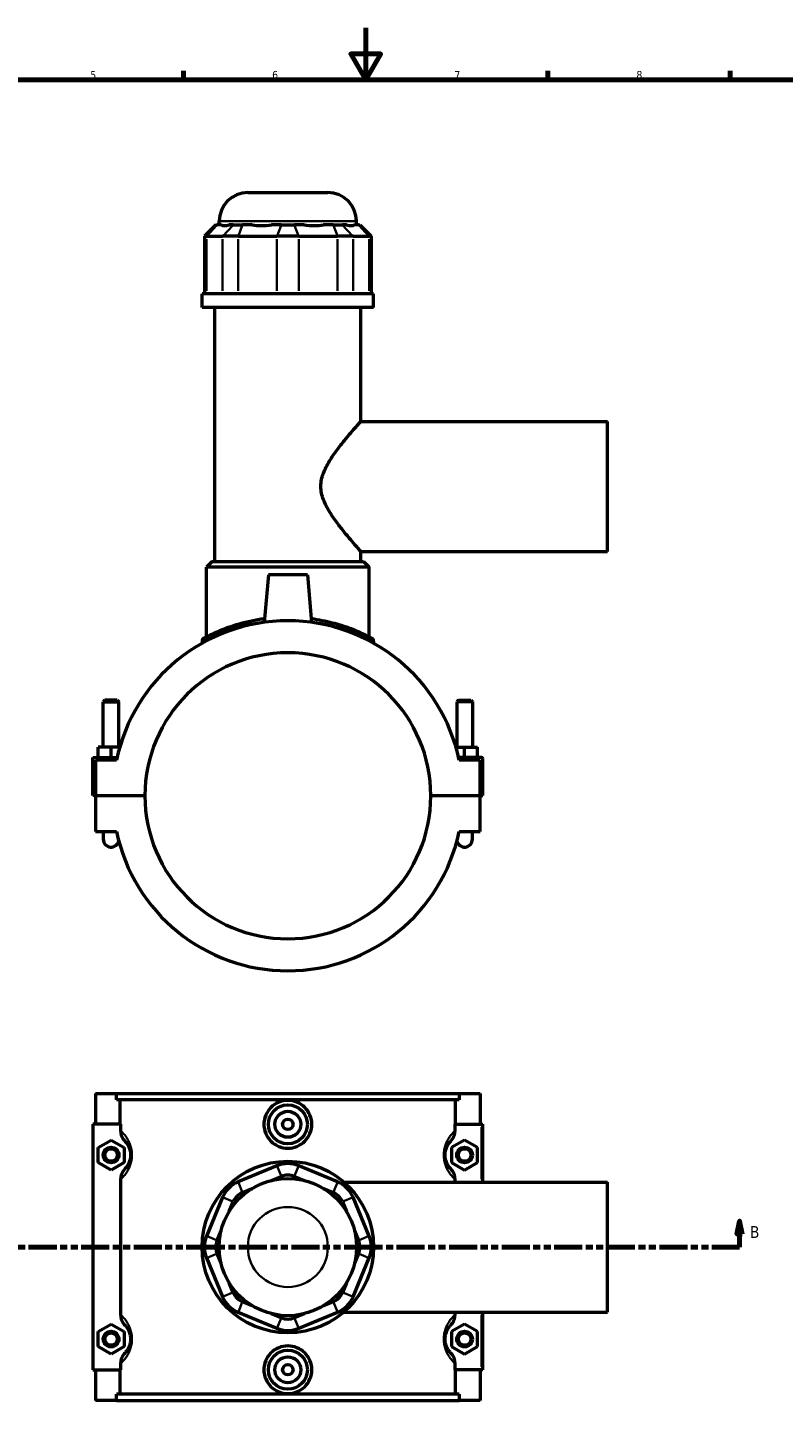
# Model space of a CAD drawing. Header units: millimetres. Extents: x 0 to 898, y -421 to 987.
# Tile 4 of 6: x 291 to 581, y 57 to 594. Entities that reach past the tile are written whole.
import ezdxf

# ---------------------------------------------------------------- set-up
doc = ezdxf.new("R2010")
doc.units = ezdxf.units.MM
doc.linetypes.add('DOUBLE_DASH_CHAIN', pattern=[1.2403, 0.6614, -0.0827, 0.1654, -0.0827, 0.1654, -0.0827])
for name, color, linetype, lineweight in [('Border (ANSI)', 7, 'Continuous', 70), ('Section Line (ANSI)', 7, 'DOUBLE_DASH_CHAIN', 70), ('Visible (ANSI)', 7, 'Continuous', 50), ('Visible Narrow (ANSI)', 7, 'Continuous', 35)]:
    doc.layers.add(name, color=color, linetype=linetype, lineweight=lineweight)
doc.styles.add('Label Text (ANSI)', font='tahoma.ttf')
doc.styles.add('Note Text (ANSI)', font='tahoma.ttf')

# ---------------------------------------------------------------- blocks, each defined once
blk = doc.blocks.new('Borders Default Border')
at = {"layer": 'Border (ANSI)'}
for p, q in [((350.42, 574), (350.42, 577.45)), ((490.58, 574), (490.58, 577.45)), ((560.67, 574), (560.67, 577.45))]:
    blk.add_line(p, q, dxfattribs=at)
at = {"layer": 'Border (ANSI)', "flags": 128}
for points in [[(420.5, 594), (420.5, 574), (414.73, 584), (426.27, 584), (420.5, 574)], [(20, 20), (20, 574), (821, 574), (821, 20), (20, 20)]]:
    blk.add_lwpolyline(points, dxfattribs=at)
at = {"layer": 'Border (ANSI)', "color": 230, "true_color": 0xff0080, "char_height": 3.05, "attachment_point": 7, "style": 'Note Text (ANSI)'}
for s, insert in [('5', (314.48, 574.34)), ('6', (384.49, 574.34)), ('7', (454.6, 574.4)), ('8', (524.63, 574.33))]:
    blk.add_mtext(s, dxfattribs=dict(at, insert=insert))
blk = doc.blocks.new('2dTransSection0')
at = {"layer": 'Section Line (ANSI)', "linetype": 'Continuous'}
for p, q in [((189.71, 135.1), (188.71, 130.1)), ((189.71, 130.1), (189.71, 135.1)), ((190.71, 130.1), (189.71, 135.1)), ((564.3, 135.1), (563.3, 130.1)), ((564.3, 130.1), (564.3, 135.1)), ((565.3, 130.1), (564.3, 135.1)), ((188.71, 130.1), (190.71, 130.1)), ((189.71, 125.1), (189.71, 130.1)), ((563.3, 130.1), (565.3, 130.1)), ((564.3, 125.1), (564.3, 130.1)), ((189.71, 125.1), (200.33, 125.1)), ((553.69, 125.1), (564.3, 125.1))]:
    blk.add_line(p, q, dxfattribs=at)
at = {"layer": 'Section Line (ANSI)', "linetype": 'DOUBLE_DASH_CHAIN', "ltscale": 16.303146}
blk.add_line((189.71, 125.1), (564.3, 125.1), dxfattribs=at)
at = {"layer": 'Section Line (ANSI)', "linetype": 'Continuous', "flags": 128}
for points in [[(190.71, 130.1), (189.71, 135.1), (188.71, 130.1), (190.71, 130.1)], [(565.3, 130.1), (564.3, 135.1), (563.3, 130.1), (565.3, 130.1)]]:
    blk.add_lwpolyline(points, dxfattribs=at)
at = {"layer": 'Section Line (ANSI)'}
for points in [[(190.71, 130.1), (189.71, 135.1), (188.71, 130.1), (190.71, 130.1)], [(565.3, 130.1), (564.3, 135.1), (563.3, 130.1), (565.3, 130.1)]]:
    blk.add_solid(points, dxfattribs=at)
at = {"layer": 'Section Line (ANSI)', "char_height": 4.57, "attachment_point": 7, "style": 'Label Text (ANSI)'}
for insert in [(182.96, 128.6), (568.26, 128.6)]:
    blk.add_mtext('B', dxfattribs=dict(at, insert=insert))

msp = doc.modelspace()

# ---------------------------------------------------------------- linework, layer by layer
at = {"layer": 'Visible (ANSI)'}
for p, q in [((375.131, 530.667), (405.931, 530.667)), ((362.838, 518.277), (358.438, 513.877)), ((362.838, 518.277), (363.34, 518.277)), ((364.88, 518.277), (363.34, 518.277)), ((364.131, 518.277), (364.131, 519.667)), ((369.518, 518.277), (367.978, 518.277)), ((369.518, 518.277), (373.09, 518.277)), ((376.809, 518.277), (373.09, 518.277)), ((388.006, 518.277), (384.286, 518.277)), ((388.006, 518.277), (393.057, 518.277)), ((396.776, 518.277), (393.057, 518.277)), ((407.972, 518.277), (404.253, 518.277)), ((407.972, 518.277), (411.544, 518.277)), ((413.085, 518.277), (411.544, 518.277)), ((417.723, 518.277), (416.182, 518.277)), ((416.931, 518.277), (416.931, 519.667)), ((417.723, 518.277), (418.225, 518.277)), ((418.225, 518.277), (422.625, 513.877)), ((359.275, 513.877), (358.438, 513.877)), ((358.438, 513.877), (358.438, 491.727)), ((359.275, 513.877), (365.453, 513.877)), ((371.406, 513.877), (365.453, 513.877)), ((371.406, 513.877), (386.322, 513.877)), ((394.741, 513.877), (386.322, 513.877)), ((394.741, 513.877), (409.656, 513.877)), ((415.609, 513.877), (409.656, 513.877)), ((415.609, 513.877), (421.788, 513.877)), ((422.625, 513.877), (421.788, 513.877)), ((422.625, 513.877), (422.625, 491.727)), ((423.531, 491.727), (357.531, 491.727)), ((357.531, 486.417), (357.531, 491.727)), ((423.531, 486.417), (423.531, 491.727)), ((423.531, 486.417), (357.531, 486.417)), ((362.481, 388.767), (362.481, 486.417)), ((418.581, 442.667), (418.581, 486.417)), ((418.581, 442.667), (513.531, 442.667)), ((513.531, 392.667), (513.531, 442.667)), ((418.581, 392.667), (513.531, 392.667)), ((418.581, 388.767), (418.581, 392.667)), ((361.381, 388.767), (359.181, 386.567)), ((361.381, 388.767), (419.681, 388.767)), ((419.681, 388.767), (421.881, 386.567)), ((421.881, 386.567), (359.181, 386.567)), ((359.181, 359.73), (359.181, 386.567)), ((383.031, 383.667), (381.43, 365.369)), ((398.031, 383.667), (383.031, 383.667)), ((398.031, 383.667), (399.632, 365.369)), ((421.881, 359.73), (421.881, 386.567)), ((357.531, 358.199), (357.531, 357.344)), ((423.531, 358.199), (423.531, 357.344)), ((320.131, 335.384), (319.531, 334.784)), ((319.531, 334.784), (325.531, 334.784)), ((319.531, 317.417), (319.531, 334.784)), ((324.931, 335.384), (320.131, 335.384)), ((324.931, 335.384), (325.531, 334.784)), ((325.531, 317.417), (325.531, 334.784)), ((456.131, 335.384), (455.531, 334.784)), ((461.531, 334.784), (455.531, 334.784)), ((455.531, 334.784), (455.531, 317.417)), ((456.131, 335.384), (460.931, 335.384)), ((460.931, 335.384), (461.531, 334.784)), ((461.531, 334.784), (461.531, 317.417)), ((322.531, 317.417), (317.531, 317.417)), ((317.531, 313.417), (317.531, 317.417)), ((325.875, 317.417), (322.531, 317.417)), ((322.531, 313.417), (322.531, 317.417)), ((455.187, 317.417), (458.531, 317.417)), ((458.531, 313.417), (458.531, 317.417)), ((458.531, 317.417), (463.531, 317.417)), ((463.531, 313.417), (463.531, 317.417)), ((315.531, 313.417), (324.847, 313.417)), ((315.531, 298.717), (315.531, 313.417)), ((324.63, 312.417), (316.531, 312.417)), ((316.531, 312.417), (316.531, 298.717)), ((465.031, 313.417), (456.215, 313.417)), ((464.531, 312.417), (456.432, 312.417)), ((464.531, 298.717), (464.531, 312.417)), ((465.531, 298.717), (465.531, 312.917)), ((316.531, 298.717), (315.531, 298.717)), ((316.531, 298.717), (335.531, 298.717)), ((316.531, 298.617), (316.531, 284.917)), ((335.531, 298.617), (316.531, 298.617)), ((319.531, 298.617), (319.531, 298.717)), ((325.531, 298.617), (325.531, 298.717)), ((445.531, 298.717), (464.531, 298.717)), ((464.531, 298.617), (445.531, 298.617)), ((455.531, 298.717), (455.531, 298.617)), ((461.531, 298.717), (461.531, 298.617)), ((464.531, 298.717), (465.531, 298.717)), ((464.531, 284.917), (464.531, 298.617)), ((316.531, 284.917), (324.63, 284.917)), ((319.531, 284.917), (319.531, 281.917)), ((456.432, 284.917), (464.531, 284.917)), ((461.531, 281.917), (461.531, 284.917)), ((316.531, 184.101), (316.531, 172.301)), ((316.531, 184.101), (324.63, 184.101)), ((324.63, 184.101), (456.432, 184.101)), ((324.63, 181.741), (324.63, 184.101)), ((456.432, 184.101), (456.432, 181.741)), ((456.432, 184.101), (464.531, 184.101)), ((464.531, 184.101), (464.531, 172.301)), ((456.432, 181.741), (324.63, 181.741)), ((325.979, 172.301), (325.979, 181.741)), ((455.083, 172.301), (455.083, 181.741)), ((326.201, 172.301), (315.531, 172.301)), ((315.531, 172.301), (315.531, 77.901)), ((326.201, 172.301), (326.201, 169.852)), ((454.862, 169.852), (454.862, 172.301)), ((454.862, 172.301), (465.031, 172.301)), ((465.031, 172.301), (465.531, 172.301)), ((465.531, 150.101), (465.531, 172.301)), ((317.531, 163.387), (322.531, 166.274)), ((317.531, 157.614), (317.531, 163.387)), ((322.531, 166.274), (327.531, 163.387)), ((327.531, 163.387), (327.531, 157.614)), ((458.531, 166.274), (453.531, 163.387)), ((453.531, 163.387), (453.531, 157.614)), ((463.531, 163.387), (458.531, 166.274)), ((463.531, 157.614), (463.531, 163.387)), ((322.531, 154.727), (317.531, 157.614)), ((327.531, 157.614), (322.531, 154.727)), ((386.322, 156.357), (371.406, 150.179)), ((409.656, 150.179), (394.741, 156.357)), ((453.531, 157.614), (458.531, 154.727)), ((458.531, 154.727), (463.531, 157.614)), ((326.201, 151.149), (326.201, 99.052)), ((384.286, 150.751), (388.006, 152.292)), ((393.057, 152.292), (396.776, 150.751)), ((454.862, 150.101), (454.862, 151.149)), ((373.09, 146.114), (376.809, 147.654)), ((404.253, 147.654), (407.972, 146.114)), ((412.072, 150.101), (513.531, 150.101)), ((513.531, 100.101), (513.531, 150.101)), ((365.453, 144.226), (359.275, 129.31)), ((367.978, 138.823), (369.518, 142.542)), ((411.544, 142.542), (413.085, 138.823)), ((421.788, 129.31), (415.609, 144.226)), ((363.34, 127.626), (364.88, 131.345)), ((416.182, 131.345), (417.723, 127.626)), ((359.275, 120.891), (365.453, 105.976)), ((364.88, 118.856), (363.34, 122.575)), ((415.609, 105.976), (421.788, 120.891)), ((417.723, 122.575), (416.182, 118.856)), ((369.518, 107.659), (367.978, 111.378)), ((413.085, 111.378), (411.544, 107.659)), ((376.809, 102.547), (373.09, 104.087)), ((407.972, 104.087), (404.253, 102.547)), ((371.406, 100.022), (386.322, 93.844)), ((388.006, 97.909), (384.286, 99.45)), ((396.776, 99.45), (393.057, 97.909)), ((394.741, 93.844), (409.656, 100.022)), ((412.072, 100.101), (513.531, 100.101)), ((454.862, 99.052), (454.862, 100.101)), ((465.531, 77.901), (465.531, 100.101)), ((317.531, 92.587), (322.531, 95.474)), ((317.531, 86.814), (317.531, 92.587)), ((322.531, 95.474), (327.531, 92.587)), ((327.531, 92.587), (327.531, 86.814)), ((458.531, 95.474), (453.531, 92.587)), ((453.531, 92.587), (453.531, 86.814)), ((463.531, 92.587), (458.531, 95.474)), ((463.531, 86.814), (463.531, 92.587)), ((322.531, 83.927), (317.531, 86.814)), ((327.531, 86.814), (322.531, 83.927)), ((453.531, 86.814), (458.531, 83.927)), ((458.531, 83.927), (463.531, 86.814)), ((315.531, 77.901), (326.201, 77.901)), ((316.531, 77.901), (316.531, 66.101)), ((325.979, 68.461), (325.979, 77.901)), ((326.201, 80.349), (326.201, 77.901)), ((454.862, 77.901), (454.862, 80.349)), ((465.031, 77.901), (454.862, 77.901)), ((455.083, 68.461), (455.083, 77.901)), ((464.531, 77.901), (464.531, 66.101)), ((465.531, 77.901), (465.031, 77.901)), ((324.63, 66.101), (316.531, 66.101)), ((456.432, 68.461), (324.63, 68.461)), ((324.63, 66.101), (324.63, 68.461)), ((324.63, 66.101), (456.432, 66.101)), ((456.432, 68.461), (456.432, 66.101)), ((464.531, 66.101), (456.432, 66.101))]:
    msp.add_line(p, q, dxfattribs=at)
for centre, radius in [((390.531, 172.301), 7.5), ((390.531, 172.301), 5), ((390.531, 172.301), 2), ((322.531, 160.501), 3), ((322.531, 160.501), 2.4), ((458.531, 160.501), 3), ((458.531, 160.501), 2.4), ((390.531, 125.101), 33), ((390.531, 125.101), 26.4), ((322.531, 89.701), 3), ((322.531, 89.701), 2.4), ((458.531, 89.701), 3), ((458.531, 89.701), 2.4), ((390.531, 77.901), 7.5), ((390.531, 77.901), 5), ((390.531, 77.901), 2)]:
    msp.add_circle(centre, radius, dxfattribs=at)
for centre, radius, start, end in [((375.131, 519.667), 11, 90, 180), ((405.931, 519.667), 11, 0, 90), ((390.531, 298.667), 67.32, 11.7855, 168.2145), ((358.631, 358.199), 1.1, 118.18452, 180), ((422.431, 358.199), 1.1, 0, 61.81548), ((390.531, 298.667), 55, 0.05209, 179.94791), ((465.031, 312.917), 0.5, 0, 90), ((390.531, 298.667), 55, 180.05209, 359.94791), ((390.531, 298.667), 67.32, 191.7855, 348.2145), ((322.531, 281.917), 3, 180, 349.0821), ((458.531, 281.917), 3, 190.9179, 0), ((390.531, 146.194), 11, 67.5, 112.5), ((390.531, 146.194), 6.6, 67.5, 112.5), ((375.616, 140.016), 11, 112.5, 157.5), ((375.616, 140.016), 6.6, 112.5, 157.5), ((405.447, 140.016), 6.6, 22.5, 67.5), ((405.447, 140.016), 11, 22.5, 67.5), ((369.438, 125.101), 11, 157.5, 202.5), ((411.625, 125.101), 11, 337.5, 22.5), ((369.438, 125.101), 6.6, 157.5, 202.5), ((411.625, 125.101), 6.6, 337.5, 22.5), ((375.616, 110.185), 6.6, 202.5, 247.5), ((405.447, 110.185), 6.6, 292.5, 337.5), ((375.616, 110.185), 11, 202.5, 247.5), ((405.447, 110.185), 11, 292.5, 337.5), ((390.531, 104.007), 6.6, 247.5, 292.5), ((390.531, 104.007), 11, 247.5, 292.5)]:
    msp.add_arc(centre, radius, start, end, dxfattribs=at)
for major_axis, ratio, start_param, end_param in [((-25.893, -25.893), 0.1989124, 0.0424626, 0.3502365), ((21.951, 21.951), 0.6681786, 3.5767543, 3.8845282), ((21.951, -21.951), 0.6681786, 5.5402497, 5.8480237), ((25.893, -25.893), 0.1989124, 5.9329488, 6.2407227)]:
    msp.add_ellipse((390.531, 544.365), major_axis=major_axis, ratio=ratio, start_param=start_param, end_param=end_param, dxfattribs=at)
for points, knots in [([(418.581, 392.667), (418.581, 392.667), (418.427, 392.84), (417.816, 393.528), (417.36, 394.044), (416.208, 395.36), (415.512, 396.163), (413.981, 397.961), (413.147, 398.958), (411.412, 401.095), (410.441, 402.325), (408.481, 404.972), (407.491, 406.388), (405.678, 409.36), (404.855, 410.912), (403.639, 414.164), (403.251, 415.865), (403.251, 419.47), (403.639, 421.171), (404.855, 424.422), (405.678, 425.975), (407.491, 428.947), (408.481, 430.363), (410.441, 433.01), (411.412, 434.24), (413.147, 436.377), (413.981, 437.373), (415.512, 439.172), (416.208, 439.974), (417.36, 441.291), (417.816, 441.806), (418.427, 442.495), (418.581, 442.667), (418.581, 442.667)], [4.1823776, 4.1823776, 4.1823776, 4.1823776, 4.6871868, 4.6871868, 5.1919959, 5.1919959, 5.6968051, 5.6968051, 6.2016142, 6.2016142, 6.7423995, 6.7423995, 7.2831848, 7.2831848, 7.82397, 7.82397, 8.3647553, 8.3647553, 8.9055405, 8.9055405, 9.4463258, 9.4463258, 9.9871111, 9.9871111, 10.5278963, 10.5278963, 11.0327055, 11.0327055, 11.5375146, 11.5375146, 12.0423238, 12.0423238, 12.5471329, 12.5471329, 12.5471329, 12.5471329]), ([(381.55, 366.716), (379.838, 366.49), (378.173, 366.205), (373.209, 365.175), (370.156, 364.272), (364.296, 362.19), (361.739, 361.003), (359.431, 359.862), (358.913, 359.592), (358.268, 359.253), (358.113, 359.17), (358.112, 359.17)], [16.0895556, 16.0895556, 16.0895556, 16.0895556, 16.6172098, 16.6172098, 17.7334193, 17.7334193, 19.1330705, 19.1330705, 19.7221165, 19.7221165, 20.2608427, 20.2608427, 20.2608427, 20.2608427]), ([(422.951, 359.169), (422.951, 359.169), (422.581, 359.371), (421.032, 360.166), (419.731, 360.814), (416.18, 362.367), (413.849, 363.288), (410.071, 364.477), (408.94, 364.804), (405.219, 365.769), (402.436, 366.329), (399.513, 366.716)], [10.1304273, 10.1304273, 10.1304273, 10.1304273, 10.9565871, 10.9565871, 11.9203279, 11.9203279, 12.9803275, 12.9803275, 13.4003602, 13.4003602, 14.3016859, 14.3016859, 14.3016859, 14.3016859]), ([(399.75, 172.301), (399.75, 171.144), (399.516, 169.912), (398.57, 167.651), (397.857, 166.621), (396.219, 164.999), (395.184, 164.298), (392.918, 163.367), (391.686, 163.138), (389.376, 163.138), (388.145, 163.367), (385.878, 164.298), (384.843, 164.999), (383.205, 166.621), (382.493, 167.651), (381.546, 169.912), (381.312, 171.144), (381.312, 173.459), (381.547, 174.692), (382.496, 176.956), (383.211, 177.987), (384.851, 179.607), (385.885, 180.307), (388.149, 181.235), (389.378, 181.463), (391.684, 181.463), (392.914, 181.235), (395.177, 180.307), (396.212, 179.607), (397.852, 177.987), (398.566, 176.956), (399.516, 174.692), (399.75, 173.459), (399.75, 172.301)], [0, 0, 0, 0, 0.3469359, 0.3469359, 0.6938718, 0.6938718, 1.0403092, 1.0403092, 1.3867466, 1.3867466, 1.733184, 1.733184, 2.0796214, 2.0796214, 2.4265573, 2.4265573, 2.7734932, 2.7734932, 3.1209883, 3.1209883, 3.4684834, 3.4684834, 3.8143624, 3.8143624, 4.1602414, 4.1602414, 4.5061204, 4.5061204, 4.8519994, 4.8519994, 5.1994945, 5.1994945, 5.5469896, 5.5469896, 5.5469896, 5.5469896]), ([(326.201, 169.852), (326.201, 169.465), (326.241, 169.079), (326.398, 168.322), (326.513, 167.954), (326.959, 166.903), (327.384, 166.268), (327.911, 165.726)], [-0.45883493, -0.45883493, -0.45883493, -0.45883493, -0.34259081, -0.34259081, -0.22689673, -0.22689673, 0, 0, 0, 0]), ([(453.151, 165.726), (453.712, 166.303), (454.157, 166.985), (454.721, 168.408), (454.862, 169.127), (454.862, 169.852)], [-0.45882375, -0.45882375, -0.45882375, -0.45882375, -0.21767269, -0.21767269, 0, 0, 0, 0]), ([(327.911, 165.726), (328.028, 165.605), (328.154, 165.468), (328.464, 165.097), (328.656, 164.845), (329.012, 164.287), (329.176, 163.999), (329.435, 163.44), (329.535, 163.198), (329.729, 162.632), (329.821, 162.302), (329.945, 161.667), (329.986, 161.374), (330.024, 160.884), (330.031, 160.692), (330.031, 160.501), (330.031, 160.309), (330.024, 160.117), (329.986, 159.627), (329.945, 159.334), (329.821, 158.699), (329.729, 158.369), (329.535, 157.803), (329.435, 157.561), (329.176, 157.002), (329.012, 156.714), (328.656, 156.156), (328.464, 155.904), (328.154, 155.533), (328.028, 155.396), (327.911, 155.275)], [0.6734906, 0.6734906, 0.6734906, 0.6734906, 0.9307985, 0.9307985, 1.2760343, 1.2760343, 1.5581867, 1.5581867, 1.7426571, 1.7426571, 1.9495095, 1.9495095, 2.1090024, 2.1090024, 2.2086854, 2.2086854, 2.2086854, 2.3083685, 2.3083685, 2.4678613, 2.4678613, 2.6747137, 2.6747137, 2.8591841, 2.8591841, 3.1413365, 3.1413365, 3.4865723, 3.4865723, 3.7438802, 3.7438802, 3.7438802, 3.7438802]), ([(453.151, 155.275), (453.034, 155.396), (452.909, 155.533), (452.598, 155.904), (452.407, 156.156), (452.05, 156.714), (451.887, 157.002), (451.627, 157.561), (451.527, 157.803), (451.334, 158.369), (451.242, 158.699), (451.117, 159.334), (451.076, 159.627), (451.039, 160.117), (451.031, 160.309), (451.031, 160.501), (451.031, 160.692), (451.039, 160.884), (451.076, 161.374), (451.117, 161.667), (451.242, 162.302), (451.334, 162.632), (451.527, 163.198), (451.627, 163.44), (451.887, 163.999), (452.05, 164.287), (452.407, 164.845), (452.598, 165.097), (452.909, 165.468), (453.034, 165.605), (453.151, 165.726)], [0.6734906, 0.6734906, 0.6734906, 0.6734906, 0.9307991, 0.9307991, 1.2760348, 1.2760348, 1.558187, 1.558187, 1.7426572, 1.7426572, 1.9495095, 1.9495095, 2.1090024, 2.1090024, 2.2086854, 2.2086854, 2.2086854, 2.3083685, 2.3083685, 2.4678613, 2.4678613, 2.6747136, 2.6747136, 2.8591838, 2.8591838, 3.141336, 3.141336, 3.4865717, 3.4865717, 3.7438802, 3.7438802, 3.7438802, 3.7438802]), ([(327.911, 155.275), (327.35, 154.698), (326.905, 154.016), (326.342, 152.593), (326.201, 151.874), (326.201, 151.149)], [-0.45882375, -0.45882375, -0.45882375, -0.45882375, -0.21767269, -0.21767269, 0, 0, 0, 0]), ([(454.862, 151.149), (454.862, 151.536), (454.822, 151.922), (454.665, 152.679), (454.549, 153.047), (454.103, 154.098), (453.678, 154.733), (453.151, 155.275)], [-0.45883493, -0.45883493, -0.45883493, -0.45883493, -0.34259081, -0.34259081, -0.22689673, -0.22689673, 0, 0, 0, 0]), ([(326.201, 99.052), (326.201, 98.665), (326.241, 98.279), (326.398, 97.522), (326.513, 97.154), (326.959, 96.103), (327.384, 95.468), (327.911, 94.926)], [-0.45883493, -0.45883493, -0.45883493, -0.45883493, -0.34259081, -0.34259081, -0.22689673, -0.22689673, 0, 0, 0, 0]), ([(453.151, 94.926), (453.712, 95.503), (454.157, 96.185), (454.721, 97.608), (454.862, 98.327), (454.862, 99.052)], [-0.45882375, -0.45882375, -0.45882375, -0.45882375, -0.21767269, -0.21767269, 0, 0, 0, 0]), ([(327.911, 94.926), (328.028, 94.805), (328.154, 94.668), (328.464, 94.297), (328.656, 94.045), (329.012, 93.487), (329.176, 93.199), (329.435, 92.64), (329.535, 92.398), (329.729, 91.832), (329.821, 91.502), (329.945, 90.867), (329.986, 90.574), (330.024, 90.084), (330.031, 89.892), (330.031, 89.701), (330.031, 89.509), (330.024, 89.317), (329.986, 88.827), (329.945, 88.534), (329.821, 87.899), (329.729, 87.569), (329.535, 87.003), (329.435, 86.761), (329.176, 86.202), (329.012, 85.914), (328.656, 85.356), (328.464, 85.104), (328.154, 84.733), (328.028, 84.596), (327.911, 84.475)], [0.6734906, 0.6734906, 0.6734906, 0.6734906, 0.9307989, 0.9307989, 1.2760346, 1.2760346, 1.5581869, 1.5581869, 1.7426572, 1.7426572, 1.9495095, 1.9495095, 2.1090024, 2.1090024, 2.2086854, 2.2086854, 2.2086854, 2.3083685, 2.3083685, 2.4678613, 2.4678613, 2.6747136, 2.6747136, 2.8591839, 2.8591839, 3.1413362, 3.1413362, 3.4865719, 3.4865719, 3.7438802, 3.7438802, 3.7438802, 3.7438802]), ([(453.151, 84.475), (453.034, 84.596), (452.909, 84.733), (452.598, 85.104), (452.407, 85.356), (452.05, 85.914), (451.887, 86.202), (451.627, 86.761), (451.527, 87.003), (451.334, 87.569), (451.242, 87.899), (451.117, 88.534), (451.076, 88.827), (451.039, 89.317), (451.031, 89.509), (451.031, 89.701), (451.031, 89.892), (451.039, 90.084), (451.076, 90.574), (451.117, 90.867), (451.242, 91.502), (451.334, 91.832), (451.527, 92.398), (451.627, 92.64), (451.887, 93.199), (452.05, 93.487), (452.407, 94.045), (452.598, 94.297), (452.909, 94.668), (453.034, 94.805), (453.151, 94.926)], [0.6729505, 0.6729505, 0.6729505, 0.6729505, 0.9302686, 0.9302686, 1.2755007, 1.2755007, 1.5576506, 1.5576506, 1.7421187, 1.7421187, 1.9489693, 1.9489693, 2.1084622, 2.1084622, 2.2081453, 2.2081453, 2.2081453, 2.3078283, 2.3078283, 2.4673212, 2.4673212, 2.6741718, 2.6741718, 2.8586399, 2.8586399, 3.1407898, 3.1407898, 3.486022, 3.486022, 3.74334, 3.74334, 3.74334, 3.74334]), ([(399.75, 77.901), (399.75, 76.742), (399.516, 75.509), (398.566, 73.245), (397.852, 72.214), (396.212, 70.594), (395.177, 69.894), (392.914, 68.966), (391.684, 68.738), (389.378, 68.738), (388.149, 68.966), (385.885, 69.894), (384.851, 70.594), (383.211, 72.214), (382.496, 73.245), (381.547, 75.509), (381.312, 76.742), (381.312, 77.901), (381.312, 79.057), (381.546, 80.289), (382.493, 82.55), (383.205, 83.58), (384.843, 85.202), (385.878, 85.903), (388.145, 86.834), (389.376, 87.063), (391.686, 87.063), (392.918, 86.834), (395.184, 85.903), (396.219, 85.202), (397.857, 83.58), (398.57, 82.55), (399.516, 80.289), (399.75, 79.057), (399.75, 77.901)], [2.7734932, 2.7734932, 2.7734932, 2.7734932, 3.1209883, 3.1209883, 3.4684834, 3.4684834, 3.8143624, 3.8143624, 4.1602414, 4.1602414, 4.5061204, 4.5061204, 4.8519994, 4.8519994, 5.1994945, 5.1994945, 5.5469896, 5.5469896, 5.5469896, 5.8939255, 5.8939255, 6.2408614, 6.2408614, 6.5872988, 6.5872988, 6.9337362, 6.9337362, 7.2801736, 7.2801736, 7.626611, 7.626611, 7.9735469, 7.9735469, 8.3204828, 8.3204828, 8.3204828, 8.3204828]), ([(327.911, 84.475), (327.35, 83.898), (326.905, 83.216), (326.342, 81.793), (326.201, 81.074), (326.201, 80.349)], [-0.45882375, -0.45882375, -0.45882375, -0.45882375, -0.21767269, -0.21767269, 0, 0, 0, 0]), ([(454.862, 80.349), (454.862, 80.736), (454.822, 81.122), (454.665, 81.879), (454.549, 82.247), (454.103, 83.298), (453.678, 83.933), (453.151, 84.475)], [-0.45883493, -0.45883493, -0.45883493, -0.45883493, -0.34259081, -0.34259081, -0.22689673, -0.22689673, 0, 0, 0, 0])]:
    msp.add_open_spline(points, degree=3, knots=knots, dxfattribs=at)
at = {"layer": 'Visible Narrow (ANSI)'}
for p, q in [((363.137, 518.057), (359.478, 514.097)), ((416.606, 519.667), (364.456, 519.667)), ((369.315, 518.057), (365.656, 514.097)), ((373.006, 518.057), (371.49, 514.097)), ((387.921, 518.057), (386.406, 514.097)), ((393.141, 518.057), (394.657, 514.097)), ((408.057, 518.057), (409.572, 514.097)), ((411.748, 518.057), (415.406, 514.097)), ((417.926, 518.057), (421.584, 514.097)), ((359.275, 492.835), (359.275, 512.77)), ((365.453, 512.77), (365.453, 492.835)), ((371.406, 492.835), (371.406, 512.77)), ((386.322, 512.77), (386.322, 492.835)), ((394.741, 492.835), (394.741, 512.77)), ((409.656, 512.77), (409.656, 492.835)), ((415.609, 492.835), (415.609, 512.77)), ((421.788, 512.77), (421.788, 492.835)), ((465.031, 171.191), (465.031, 151.211)), ((387.921, 152.495), (386.406, 156.154)), ((393.141, 152.495), (394.657, 156.154)), ((371.49, 149.975), (373.006, 146.317)), ((408.057, 146.317), (409.572, 149.975)), ((369.315, 142.626), (365.656, 144.141)), ((411.748, 142.626), (415.406, 144.141)), ((363.137, 127.71), (359.478, 129.226)), ((417.926, 127.71), (421.584, 129.226)), ((363.137, 122.491), (359.478, 120.975)), ((417.926, 122.491), (421.584, 120.975)), ((369.315, 107.575), (365.656, 106.06)), ((411.748, 107.575), (415.406, 106.06)), ((373.006, 103.884), (371.49, 100.226)), ((408.057, 103.884), (409.572, 100.226)), ((387.921, 97.706), (386.406, 94.047)), ((393.141, 97.706), (394.657, 94.047)), ((465.031, 98.991), (465.031, 79.011))]:
    msp.add_line(p, q, dxfattribs=at)
msp.add_circle((390.531, 125.101), 15.4, dxfattribs=at)
msp.add_arc((422.431, 358.199), 1.1, 3.09077, 58.7247, dxfattribs=at)
for points, knots in [([(357.603, 358.237), (357.678, 358.276), (357.812, 358.344), (358.347, 358.616), (358.874, 358.881), (361.224, 360.004), (363.827, 361.172), (369.792, 363.22), (372.899, 364.109), (377.33, 364.998), (378.358, 365.182), (379.408, 365.345)], [-20.0519445, -20.0519445, -20.0519445, -20.0519445, -19.7221165, -19.7221165, -19.1330705, -19.1330705, -17.7334193, -17.7334193, -16.6172098, -16.6172098, -16.2917777, -16.2917777, -16.2917777, -16.2917777]), ([(401.654, 365.344), (403.908, 364.993), (406.061, 364.548), (409.27, 363.744), (410.421, 363.422), (414.266, 362.252), (416.64, 361.347), (420.254, 359.818), (421.578, 359.18), (422.971, 358.489), (423.318, 358.31), (423.459, 358.237)], [-14.0994651, -14.0994651, -14.0994651, -14.0994651, -13.4003602, -13.4003602, -12.9803275, -12.9803275, -11.9203279, -11.9203279, -10.9565871, -10.9565871, -10.339324, -10.339324, -10.339324, -10.339324]), ([(326.618, 151.534), (326.812, 151.72), (327.017, 151.929), (327.569, 152.534), (327.93, 152.97), (328.604, 153.937), (328.914, 154.436), (329.405, 155.405), (329.593, 155.825), (329.959, 156.805), (330.133, 157.378), (330.369, 158.478), (330.446, 158.986), (330.517, 159.836), (330.531, 160.168), (330.531, 160.501), (330.531, 160.833), (330.517, 161.165), (330.446, 162.015), (330.369, 162.523), (330.133, 163.623), (329.959, 164.196), (329.593, 165.176), (329.405, 165.596), (328.914, 166.565), (328.604, 167.064), (327.93, 168.031), (327.569, 168.467), (327.017, 169.072), (326.812, 169.281), (326.618, 169.467)], [-3.7072222, -3.7072222, -3.7072222, -3.7072222, -3.4865723, -3.4865723, -3.1413365, -3.1413365, -2.8591841, -2.8591841, -2.6747137, -2.6747137, -2.4678613, -2.4678613, -2.3083685, -2.3083685, -2.2086854, -2.2086854, -2.2086854, -2.1090024, -2.1090024, -1.9495095, -1.9495095, -1.7426571, -1.7426571, -1.5581867, -1.5581867, -1.2760343, -1.2760343, -0.9307985, -0.9307985, -0.7101486, -0.7101486, -0.7101486, -0.7101486]), ([(454.444, 169.467), (454.251, 169.281), (454.045, 169.072), (453.494, 168.467), (453.132, 168.031), (452.458, 167.064), (452.149, 166.565), (451.658, 165.596), (451.469, 165.176), (451.103, 164.196), (450.929, 163.623), (450.694, 162.523), (450.616, 162.015), (450.545, 161.165), (450.531, 160.833), (450.531, 160.501), (450.531, 160.168), (450.545, 159.836), (450.616, 158.986), (450.694, 158.478), (450.929, 157.378), (451.103, 156.805), (451.469, 155.825), (451.658, 155.405), (452.149, 154.436), (452.458, 153.937), (453.132, 152.97), (453.494, 152.534), (454.045, 151.929), (454.251, 151.72), (454.444, 151.534)], [-3.7072222, -3.7072222, -3.7072222, -3.7072222, -3.4865717, -3.4865717, -3.141336, -3.141336, -2.8591838, -2.8591838, -2.6747136, -2.6747136, -2.4678613, -2.4678613, -2.3083685, -2.3083685, -2.2086854, -2.2086854, -2.2086854, -2.1090024, -2.1090024, -1.9495095, -1.9495095, -1.7426572, -1.7426572, -1.558187, -1.558187, -1.2760348, -1.2760348, -0.9307991, -0.9307991, -0.7101486, -0.7101486, -0.7101486, -0.7101486]), ([(326.618, 80.734), (326.812, 80.92), (327.017, 81.129), (327.569, 81.734), (327.93, 82.17), (328.604, 83.137), (328.914, 83.636), (329.405, 84.605), (329.593, 85.025), (329.959, 86.005), (330.133, 86.578), (330.369, 87.678), (330.446, 88.186), (330.517, 89.036), (330.531, 89.368), (330.531, 89.701), (330.531, 90.033), (330.517, 90.365), (330.446, 91.215), (330.369, 91.723), (330.133, 92.823), (329.959, 93.396), (329.593, 94.376), (329.405, 94.796), (328.914, 95.765), (328.604, 96.264), (327.93, 97.231), (327.569, 97.667), (327.017, 98.272), (326.812, 98.481), (326.618, 98.667)], [-3.7072222, -3.7072222, -3.7072222, -3.7072222, -3.4865719, -3.4865719, -3.1413362, -3.1413362, -2.8591839, -2.8591839, -2.6747136, -2.6747136, -2.4678613, -2.4678613, -2.3083685, -2.3083685, -2.2086854, -2.2086854, -2.2086854, -2.1090024, -2.1090024, -1.9495095, -1.9495095, -1.7426572, -1.7426572, -1.5581869, -1.5581869, -1.2760346, -1.2760346, -0.9307989, -0.9307989, -0.7101486, -0.7101486, -0.7101486, -0.7101486]), ([(454.444, 98.667), (454.251, 98.481), (454.045, 98.272), (453.494, 97.667), (453.132, 97.231), (452.458, 96.264), (452.149, 95.765), (451.658, 94.796), (451.469, 94.376), (451.103, 93.396), (450.929, 92.823), (450.694, 91.723), (450.616, 91.215), (450.545, 90.365), (450.531, 90.033), (450.531, 89.701), (450.531, 89.368), (450.545, 89.036), (450.616, 88.186), (450.694, 87.678), (450.929, 86.578), (451.103, 86.005), (451.469, 85.025), (451.658, 84.605), (452.149, 83.637), (452.458, 83.137), (453.132, 82.17), (453.494, 81.734), (454.045, 81.129), (454.251, 80.92), (454.444, 80.734)], [-3.7066821, -3.7066821, -3.7066821, -3.7066821, -3.486022, -3.486022, -3.1407898, -3.1407898, -2.8586399, -2.8586399, -2.6741718, -2.6741718, -2.4673212, -2.4673212, -2.3078283, -2.3078283, -2.2081453, -2.2081453, -2.2081453, -2.1084622, -2.1084622, -1.9489693, -1.9489693, -1.7421187, -1.7421187, -1.5576506, -1.5576506, -1.2755007, -1.2755007, -0.9302686, -0.9302686, -0.7096084, -0.7096084, -0.7096084, -0.7096084])]:
    msp.add_open_spline(points, degree=3, knots=knots, dxfattribs=at)

# ---------------------------------------------------------------- block references
msp.add_blockref('Borders Default Border', (0, 0))
at = {"layer": 'Section Line (ANSI)'}
msp.add_blockref('2dTransSection0', (0, 0), dxfattribs=at)

doc.saveas('drawing.dxf')
